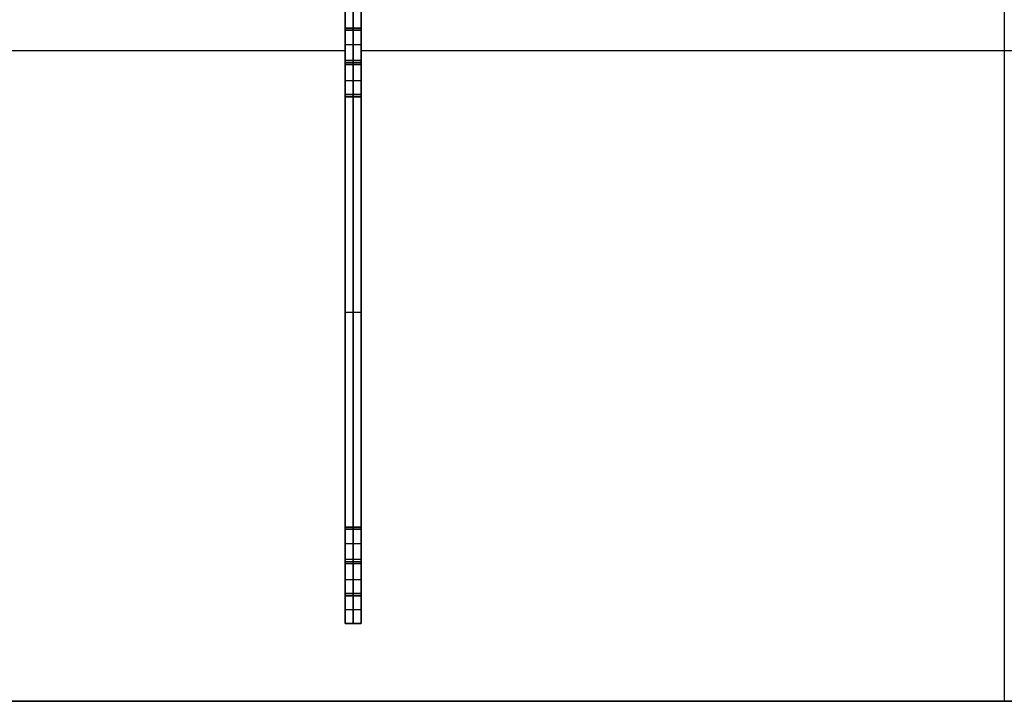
# Model space of a CAD drawing. Header units: millimetres. Extents: x -494 to 494, y -169 to 169.
# Tile 3 of 8: x -247 to 0, y -169 to 2. Entities that reach past the tile are written whole.
import ezdxf

# ---------------------------------------------------------------- set-up
doc = ezdxf.new("R2010")
doc.units = ezdxf.units.MM
doc.layers.add('Défaut', color=7, linetype='Continuous', true_color=0x000000)

msp = doc.modelspace()

# ---------------------------------------------------------------- linework, layer by layer
at = {"layer": 'Défaut'}
for p, q in [((-165.17, -149.5, 241.02), (-165.17, 151, 241.02)), ((-161.17, -149.5, 241.02), (-161.17, 151, 241.02)), ((0, 151, 467.5), (0, -169, 467.5)), ((0, 151, 463.5), (0, -169, 463.5)), ((0, 151, 18.5), (0, -169, 18.5)), ((0, 151, 14.5), (0, -169, 14.5)), ((-163.17, -0.5, 463.5), (-163.17, 107.5, 463.5)), ((-163.17, 107.5, 18.5), (-163.17, -0.5, 18.5)), ((-165.17, -17.7, 465.5), (-165.17, -0.3, 465.5)), ((-165.17, -0.3, 465.5), (-161.17, -0.3, 465.5)), ((-165.17, -17.7, 16.5), (-165.17, -0.3, 16.5)), ((-165.17, -0.3, 16.5), (-161.17, -0.3, 16.5)), ((-165.17, -0.5, 467.02), (-161.17, -0.5, 467.02)), ((-165.17, -0.5, 15), (-161.17, -0.5, 15)), ((-161.17, -1, 18), (-165.17, -1, 18)), ((-161.17, -1, 464), (-165.17, -1, 464)), ((-163.17, -0.3, 463.5), (-163.17, -0.3, 467.5)), ((-163.17, -0.3, 14.5), (-163.17, -0.3, 18.5)), ((-163.17, -0.5, 469.54), (-163.17, -0.5, 464.5)), ((-163.17, -8.5, 469.54), (-163.17, -0.5, 469.54)), ((-163.17, -0.5, 12.5), (-163.17, -8.5, 12.5)), ((-163.17, -0.5, 17.5), (-163.17, -0.5, 12.5)), ((-161.17, -0.3, 465.5), (-161.17, -17.7, 465.5)), ((-161.17, -0.3, 16.5), (-161.17, -17.7, 16.5)), ((-165.17, -4.5, 469.54), (-161.17, -4.5, 469.54)), ((-165.17, -4.5, 12.5), (-161.17, -4.5, 12.5)), ((-493.5, -6, 467.5), (-165.17, -6, 467.5)), ((-493.5, -6, 463.5), (-165.17, -6, 463.5)), ((-493.5, -6, 18.5), (-165.17, -6, 18.5)), ((-493.5, -6, 14.5), (-165.17, -6, 14.5)), ((-161.17, -6, 467.5), (161.17, -6, 467.5)), ((-161.17, -6, 463.5), (161.17, -6, 463.5)), ((-161.17, -6, 18.5), (161.17, -6, 18.5)), ((-161.17, -6, 14.5), (161.17, -6, 14.5)), ((-161.17, -8.5, 469.42), (-165.17, -8.5, 469.42)), ((-165.17, -8.5, 12.6), (-161.17, -8.5, 12.6)), ((-165.17, -9, 463.5), (-165.17, -9, 467.5)), ((-165.17, -9, 469.3), (-161.17, -9, 469.3)), ((-165.17, -9, 12.7), (-161.17, -9, 12.7)), ((-165.17, -9, 14.5), (-165.17, -9, 18.5)), ((-165.17, -9.5, 469.42), (-161.17, -9.5, 469.42)), ((-165.17, -9.5, 12.6), (-161.17, -9.5, 12.6)), ((-163.17, -8.5, 469.3), (-163.17, -8.5, 469.54)), ((-163.17, -9.5, 469.3), (-163.17, -8.5, 469.3)), ((-163.17, -8.5, 12.7), (-163.17, -9.5, 12.7)), ((-163.17, -8.5, 12.5), (-163.17, -8.5, 12.7)), ((-163.17, -9.5, 469.3), (-163.17, -9.5, 469.54)), ((-163.17, -17.5, 469.54), (-163.17, -9.5, 469.54)), ((-163.17, -9.5, 12.5), (-163.17, -17.5, 12.5)), ((-163.17, -9.5, 12.5), (-163.17, -9.5, 12.7)), ((-161.17, -9, 463.5), (-161.17, -9, 467.5)), ((-161.17, -9, 14.5), (-161.17, -9, 18.5)), ((-165.17, -13.5, 469.54), (-161.17, -13.5, 469.54)), ((-165.17, -13.5, 12.5), (-161.17, -13.5, 12.5)), ((-161.17, -17, 464), (-165.17, -17, 464)), ((-161.17, -17, 18), (-165.17, -17, 18)), ((-165.17, -17.5, 467.02), (-161.17, -17.5, 467.02)), ((-165.17, -17.5, 15), (-161.17, -17.5, 15)), ((-161.17, -17.7, 465.5), (-165.17, -17.7, 465.5)), ((-161.17, -17.7, 16.5), (-165.17, -17.7, 16.5)), ((-163.17, -17.5, 464.5), (-163.17, -17.5, 469.54)), ((-163.17, -125.5, 463.5), (-163.17, -17.5, 463.5)), ((-163.17, -17.5, 18.5), (-163.17, -125.5, 18.5)), ((-163.17, -17.5, 12.5), (-163.17, -17.5, 17.5)), ((-163.17, -17.7, 463.5), (-163.17, -17.7, 467.5)), ((-163.17, -17.7, 14.5), (-163.17, -17.7, 18.5)), ((-165.17, -71.5, 463.5), (-161.17, -71.5, 463.5)), ((-165.17, -71.5, 18.5), (-161.17, -71.5, 18.5)), ((-165.17, -142.7, 465.5), (-165.17, -125.3, 465.5)), ((-165.17, -125.3, 465.5), (-161.17, -125.3, 465.5)), ((-165.17, -142.7, 16.5), (-165.17, -125.3, 16.5)), ((-165.17, -125.3, 16.5), (-161.17, -125.3, 16.5)), ((-165.17, -125.5, 467), (-161.17, -125.5, 467)), ((-165.17, -125.5, 15), (-161.17, -125.5, 15)), ((-163.17, -125.3, 463.5), (-163.17, -125.3, 467.5)), ((-163.17, -125.3, 14.5), (-163.17, -125.3, 18.5)), ((-163.17, -125.5, 464.5), (-163.17, -125.5, 469.5)), ((-163.17, -133.5, 469.5), (-163.17, -125.5, 469.5)), ((-163.17, -125.5, 12.5), (-163.17, -133.5, 12.5)), ((-163.17, -125.5, 17.5), (-163.17, -125.5, 12.5)), ((-161.17, -125.3, 465.5), (-161.17, -142.7, 465.5)), ((-161.17, -125.3, 16.5), (-161.17, -142.7, 16.5)), ((-161.17, -126, 18), (-165.17, -126, 18)), ((-161.17, -126, 464), (-165.17, -126, 464)), ((-165.17, -129.5, 469.5), (-161.17, -129.5, 469.5)), ((-165.17, -129.5, 12.5), (-161.17, -129.5, 12.5)), ((-161.17, -133.5, 469.4), (-165.17, -133.5, 469.4)), ((-161.17, -133.5, 12.6), (-165.17, -133.5, 12.6)), ((-165.17, -134, 463.5), (-165.17, -134, 467.5)), ((-165.17, -134, 469.3), (-161.17, -134, 469.3)), ((-165.17, -134, 12.7), (-161.17, -134, 12.7)), ((-165.17, -134, 14.5), (-165.17, -134, 18.5)), ((-165.17, -134.5, 469.4), (-161.17, -134.5, 469.4)), ((-165.17, -134.5, 12.6), (-161.17, -134.5, 12.6)), ((-163.17, -133.5, 469.3), (-163.17, -133.5, 469.5)), ((-163.17, -134.5, 469.3), (-163.17, -133.5, 469.3)), ((-163.17, -133.5, 12.7), (-163.17, -134.5, 12.7)), ((-163.17, -133.5, 12.5), (-163.17, -133.5, 12.7)), ((-163.17, -134.5, 469.3), (-163.17, -134.5, 469.5)), ((-163.17, -142.5, 469.5), (-163.17, -134.5, 469.5)), ((-163.17, -134.5, 12.5), (-163.17, -142.5, 12.5)), ((-163.17, -134.5, 12.5), (-163.17, -134.5, 12.7)), ((-161.17, -134, 463.5), (-161.17, -134, 467.5)), ((-161.17, -134, 14.5), (-161.17, -134, 18.5)), ((-165.17, -138.5, 469.5), (-161.17, -138.5, 469.5)), ((-165.17, -138.5, 12.5), (-161.17, -138.5, 12.5)), ((-161.17, -142, 464), (-165.17, -142, 464)), ((-161.17, -142, 18), (-165.17, -142, 18)), ((-161.17, -142.5, 467), (-165.17, -142.5, 467)), ((-161.17, -142.5, 15), (-165.17, -142.5, 15)), ((-161.17, -142.7, 465.5), (-165.17, -142.7, 465.5)), ((-161.17, -142.7, 16.5), (-165.17, -142.7, 16.5)), ((-163.17, -142.5, 464.5), (-163.17, -142.5, 469.5)), ((-163.17, -149.5, 463.5), (-163.17, -142.5, 463.5)), ((-163.17, -142.5, 18.5), (-163.17, -149.5, 18.5)), ((-163.17, -142.5, 12.5), (-163.17, -142.5, 17.5)), ((-163.17, -142.7, 463.5), (-163.17, -142.7, 467.5)), ((-163.17, -142.7, 14.5), (-163.17, -142.7, 18.5)), ((-165.17, -146, 463.5), (-161.17, -146, 463.5)), ((-165.17, -146, 18.5), (-161.17, -146, 18.5)), ((-165.17, -149.5, 241), (-161.17, -149.5, 241)), ((-163.17, -149.5, 18.5), (-163.17, -149.5, 463.5)), ((487.5, -169, 465.5), (-487.5, -169, 465.5)), ((487.5, -169, 16.5), (-487.5, -169, 16.5))]:
    msp.add_line(p, q, dxfattribs=at)
at = {"layer": 'Défaut', "extrusion": (1, 0, 0)}
for centre, start, end in [((-0.5, 18, -165.17), 90, 270), ((-0.5, 464, -165.17), 90, 270), ((-17.5, 464, -165.17), 270, 90), ((-17.5, 18, -165.17), 270, 90), ((-125.5, 18, -165.17), 90, 270), ((-125.5, 464, -165.17), 90, 270), ((-142.5, 464, -165.17), 270, 90), ((-142.5, 18, -165.17), 270, 90)]:
    msp.add_arc(centre, 0.5, start, end, dxfattribs=at)
at = {"layer": 'Défaut', "extrusion": (-1, 0, 0)}
for centre, start, end in [((0.5, 18, 163.17), 270, 90), ((0.5, 464, 163.17), 270, 90), ((0.5, 18, 161.17), 270, 90), ((0.5, 464, 161.17), 270, 90), ((17.5, 464, 163.17), 90, 270), ((17.5, 18, 163.17), 90, 270), ((17.5, 464, 161.17), 90, 270), ((17.5, 18, 161.17), 90, 270), ((125.5, 18, 163.17), 270, 90), ((125.5, 464, 163.17), 270, 90), ((125.5, 18, 161.17), 270, 90), ((125.5, 464, 161.17), 270, 90), ((142.5, 464, 163.17), 90, 270), ((142.5, 18, 163.17), 90, 270), ((142.5, 464, 161.17), 90, 270), ((142.5, 18, 161.17), 90, 270)]:
    msp.add_arc(centre, 0.5, start, end, dxfattribs=at)
at = {"layer": 'Défaut'}
for points in [[(-165.17, -0.5, 463.5), (-165.17, 53.5, 463.5), (-165.17, 107.5, 463.5)], [(-165.17, 107.5, 18.5), (-165.17, 53.5, 18.5), (-165.17, -0.5, 18.5)], [(-161.17, 107.5, 463.5), (-161.17, 53.5, 463.5), (-161.17, -0.5, 463.5)], [(-161.17, -0.5, 18.5), (-161.17, 53.5, 18.5), (-161.17, 107.5, 18.5)], [(-165.17, -17.7, 467.5), (-165.17, -9, 467.5), (-165.17, -0.3, 467.5)], [(-165.17, -0.3, 467.5), (-163.17, -0.3, 467.5), (-161.17, -0.3, 467.5)], [(-165.17, -17.7, 463.5), (-165.17, -9, 463.5), (-165.17, -0.3, 463.5)], [(-165.17, -0.3, 463.5), (-163.17, -0.3, 463.5), (-161.17, -0.3, 463.5)], [(-165.17, -0.3, 463.5), (-165.17, -0.3, 465.5), (-165.17, -0.3, 467.5)], [(-165.17, -17.7, 18.5), (-165.17, -9, 18.5), (-165.17, -0.3, 18.5)], [(-165.17, -0.3, 18.5), (-163.17, -0.3, 18.5), (-161.17, -0.3, 18.5)], [(-165.17, -17.7, 14.5), (-165.17, -9, 14.5), (-165.17, -0.3, 14.5)], [(-165.17, -0.3, 14.5), (-163.17, -0.3, 14.5), (-161.17, -0.3, 14.5)], [(-165.17, -0.3, 14.5), (-165.17, -0.3, 16.5), (-165.17, -0.3, 18.5)], [(-165.17, -0.5, 17.5), (-163.17, -0.5, 17.5), (-161.17, -0.5, 17.5)], [(-161.17, -0.5, 18.5), (-163.17, -0.5, 18.5), (-165.17, -0.5, 18.5)], [(-165.17, -0.5, 463.5), (-163.17, -0.5, 463.5), (-161.17, -0.5, 463.5)], [(-161.17, -0.5, 464.5), (-163.17, -0.5, 464.5), (-165.17, -0.5, 464.5)], [(-165.17, -0.5, 469.54), (-165.17, -0.5, 467.02), (-165.17, -0.5, 464.5)], [(-161.17, -0.5, 469.54), (-163.17, -0.5, 469.54), (-165.17, -0.5, 469.54)], [(-165.17, -8.5, 469.54), (-165.17, -4.5, 469.54), (-165.17, -0.5, 469.54)], [(-165.17, -0.5, 12.5), (-165.17, -4.5, 12.5), (-165.17, -8.5, 12.5)], [(-161.17, -0.5, 12.5), (-163.17, -0.5, 12.5), (-165.17, -0.5, 12.5)], [(-165.17, -0.5, 17.5), (-165.17, -0.5, 15), (-165.17, -0.5, 12.5)], [(-161.17, -0.3, 467.5), (-161.17, -9, 467.5), (-161.17, -17.7, 467.5)], [(-161.17, -0.3, 463.5), (-161.17, -9, 463.5), (-161.17, -17.7, 463.5)], [(-161.17, -0.3, 467.5), (-161.17, -0.3, 465.5), (-161.17, -0.3, 463.5)], [(-161.17, -0.3, 18.5), (-161.17, -9, 18.5), (-161.17, -17.7, 18.5)], [(-161.17, -0.3, 14.5), (-161.17, -9, 14.5), (-161.17, -17.7, 14.5)], [(-161.17, -0.3, 18.5), (-161.17, -0.3, 16.5), (-161.17, -0.3, 14.5)], [(-161.17, -0.5, 464.5), (-161.17, -0.5, 467.02), (-161.17, -0.5, 469.54)], [(-161.17, -0.5, 469.54), (-161.17, -4.5, 469.54), (-161.17, -8.5, 469.54)], [(-161.17, -8.5, 12.5), (-161.17, -4.5, 12.5), (-161.17, -0.5, 12.5)], [(-161.17, -0.5, 12.5), (-161.17, -0.5, 15), (-161.17, -0.5, 17.5)], [(-161.17, -8.5, 469.54), (-163.17, -8.5, 469.54), (-165.17, -8.5, 469.54)], [(-165.17, -8.5, 469.3), (-165.17, -8.5, 469.42), (-165.17, -8.5, 469.54)], [(-161.17, -8.5, 469.3), (-163.17, -8.5, 469.3), (-165.17, -8.5, 469.3)], [(-165.17, -9.5, 469.3), (-165.17, -9, 469.3), (-165.17, -8.5, 469.3)], [(-165.17, -8.5, 12.7), (-165.17, -9, 12.7), (-165.17, -9.5, 12.7)], [(-161.17, -8.5, 12.7), (-163.17, -8.5, 12.7), (-165.17, -8.5, 12.7)], [(-165.17, -8.5, 12.5), (-165.17, -8.5, 12.6), (-165.17, -8.5, 12.7)], [(-161.17, -8.5, 12.5), (-163.17, -8.5, 12.5), (-165.17, -8.5, 12.5)], [(-161.17, -9.5, 469.3), (-163.17, -9.5, 469.3), (-165.17, -9.5, 469.3)], [(-165.17, -9.5, 469.54), (-165.17, -9.5, 469.42), (-165.17, -9.5, 469.3)], [(-161.17, -9.5, 469.54), (-163.17, -9.5, 469.54), (-165.17, -9.5, 469.54)], [(-165.17, -17.5, 469.54), (-165.17, -13.5, 469.54), (-165.17, -9.5, 469.54)], [(-165.17, -9.5, 12.5), (-165.17, -13.5, 12.5), (-165.17, -17.5, 12.5)], [(-161.17, -9.5, 12.5), (-163.17, -9.5, 12.5), (-165.17, -9.5, 12.5)], [(-165.17, -9.5, 12.7), (-165.17, -9.5, 12.6), (-165.17, -9.5, 12.5)], [(-161.17, -9.5, 12.7), (-163.17, -9.5, 12.7), (-165.17, -9.5, 12.7)], [(-161.17, -8.5, 469.54), (-161.17, -8.5, 469.42), (-161.17, -8.5, 469.3)], [(-161.17, -8.5, 469.3), (-161.17, -9, 469.3), (-161.17, -9.5, 469.3)], [(-161.17, -9.5, 12.7), (-161.17, -9, 12.7), (-161.17, -8.5, 12.7)], [(-161.17, -8.5, 12.7), (-161.17, -8.5, 12.6), (-161.17, -8.5, 12.5)], [(-161.17, -9.5, 469.3), (-161.17, -9.5, 469.42), (-161.17, -9.5, 469.54)], [(-161.17, -9.5, 469.54), (-161.17, -13.5, 469.54), (-161.17, -17.5, 469.54)], [(-161.17, -17.5, 12.5), (-161.17, -13.5, 12.5), (-161.17, -9.5, 12.5)], [(-161.17, -9.5, 12.5), (-161.17, -9.5, 12.6), (-161.17, -9.5, 12.7)], [(-161.17, -17.5, 469.54), (-163.17, -17.5, 469.54), (-165.17, -17.5, 469.54)], [(-165.17, -17.5, 464.5), (-165.17, -17.5, 467.02), (-165.17, -17.5, 469.54)], [(-161.17, -17.5, 464.5), (-163.17, -17.5, 464.5), (-165.17, -17.5, 464.5)], [(-161.17, -17.5, 463.5), (-163.17, -17.5, 463.5), (-165.17, -17.5, 463.5)], [(-165.17, -125.5, 463.5), (-165.17, -71.5, 463.5), (-165.17, -17.5, 463.5)], [(-165.17, -17.5, 18.5), (-165.17, -71.5, 18.5), (-165.17, -125.5, 18.5)], [(-161.17, -17.5, 18.5), (-163.17, -17.5, 18.5), (-165.17, -17.5, 18.5)], [(-161.17, -17.5, 17.5), (-163.17, -17.5, 17.5), (-165.17, -17.5, 17.5)], [(-165.17, -17.5, 12.5), (-165.17, -17.5, 15), (-165.17, -17.5, 17.5)], [(-161.17, -17.5, 12.5), (-163.17, -17.5, 12.5), (-165.17, -17.5, 12.5)], [(-161.17, -17.7, 467.5), (-163.17, -17.7, 467.5), (-165.17, -17.7, 467.5)], [(-161.17, -17.7, 463.5), (-163.17, -17.7, 463.5), (-165.17, -17.7, 463.5)], [(-165.17, -17.7, 467.5), (-165.17, -17.7, 465.5), (-165.17, -17.7, 463.5)], [(-161.17, -17.7, 18.5), (-163.17, -17.7, 18.5), (-165.17, -17.7, 18.5)], [(-161.17, -17.7, 14.5), (-163.17, -17.7, 14.5), (-165.17, -17.7, 14.5)], [(-165.17, -17.7, 18.5), (-165.17, -17.7, 16.5), (-165.17, -17.7, 14.5)], [(-161.17, -17.5, 469.54), (-161.17, -17.5, 467.02), (-161.17, -17.5, 464.5)], [(-161.17, -17.5, 463.5), (-161.17, -71.5, 463.5), (-161.17, -125.5, 463.5)], [(-161.17, -125.5, 18.5), (-161.17, -71.5, 18.5), (-161.17, -17.5, 18.5)], [(-161.17, -17.5, 17.5), (-161.17, -17.5, 15), (-161.17, -17.5, 12.5)], [(-161.17, -17.7, 467.5), (-161.17, -17.7, 465.5), (-161.17, -17.7, 463.5)], [(-161.17, -17.7, 18.5), (-161.17, -17.7, 16.5), (-161.17, -17.7, 14.5)], [(-165.17, -142.7, 467.5), (-165.17, -134, 467.5), (-165.17, -125.3, 467.5)], [(-165.17, -125.3, 467.5), (-163.17, -125.3, 467.5), (-161.17, -125.3, 467.5)], [(-165.17, -142.7, 463.5), (-165.17, -134, 463.5), (-165.17, -125.3, 463.5)], [(-165.17, -125.3, 463.5), (-163.17, -125.3, 463.5), (-161.17, -125.3, 463.5)], [(-165.17, -125.3, 463.5), (-165.17, -125.3, 465.5), (-165.17, -125.3, 467.5)], [(-165.17, -142.7, 18.5), (-165.17, -134, 18.5), (-165.17, -125.3, 18.5)], [(-165.17, -125.3, 18.5), (-163.17, -125.3, 18.5), (-161.17, -125.3, 18.5)], [(-165.17, -142.7, 14.5), (-165.17, -134, 14.5), (-165.17, -125.3, 14.5)], [(-165.17, -125.3, 14.5), (-163.17, -125.3, 14.5), (-161.17, -125.3, 14.5)], [(-165.17, -125.3, 14.5), (-165.17, -125.3, 16.5), (-165.17, -125.3, 18.5)], [(-165.17, -125.5, 17.5), (-163.17, -125.5, 17.5), (-161.17, -125.5, 17.5)], [(-161.17, -125.5, 18.5), (-163.17, -125.5, 18.5), (-165.17, -125.5, 18.5)], [(-165.17, -125.5, 463.5), (-163.17, -125.5, 463.5), (-161.17, -125.5, 463.5)], [(-161.17, -125.5, 464.5), (-163.17, -125.5, 464.5), (-165.17, -125.5, 464.5)], [(-165.17, -125.5, 469.5), (-165.17, -125.5, 467), (-165.17, -125.5, 464.5)], [(-161.17, -125.5, 469.5), (-163.17, -125.5, 469.5), (-165.17, -125.5, 469.5)], [(-165.17, -133.5, 469.5), (-165.17, -129.5, 469.5), (-165.17, -125.5, 469.5)], [(-165.17, -125.5, 12.5), (-165.17, -129.5, 12.5), (-165.17, -133.5, 12.5)], [(-161.17, -125.5, 12.5), (-163.17, -125.5, 12.5), (-165.17, -125.5, 12.5)], [(-165.17, -125.5, 17.5), (-165.17, -125.5, 15), (-165.17, -125.5, 12.5)], [(-161.17, -125.3, 467.5), (-161.17, -134, 467.5), (-161.17, -142.7, 467.5)], [(-161.17, -125.3, 463.5), (-161.17, -134, 463.5), (-161.17, -142.7, 463.5)], [(-161.17, -125.3, 467.5), (-161.17, -125.3, 465.5), (-161.17, -125.3, 463.5)], [(-161.17, -125.3, 18.5), (-161.17, -134, 18.5), (-161.17, -142.7, 18.5)], [(-161.17, -125.3, 14.5), (-161.17, -134, 14.5), (-161.17, -142.7, 14.5)], [(-161.17, -125.3, 18.5), (-161.17, -125.3, 16.5), (-161.17, -125.3, 14.5)], [(-161.17, -125.5, 464.5), (-161.17, -125.5, 467), (-161.17, -125.5, 469.5)], [(-161.17, -125.5, 469.5), (-161.17, -129.5, 469.5), (-161.17, -133.5, 469.5)], [(-161.17, -133.5, 12.5), (-161.17, -129.5, 12.5), (-161.17, -125.5, 12.5)], [(-161.17, -125.5, 12.5), (-161.17, -125.5, 15), (-161.17, -125.5, 17.5)], [(-161.17, -133.5, 469.5), (-163.17, -133.5, 469.5), (-165.17, -133.5, 469.5)], [(-165.17, -133.5, 469.3), (-165.17, -133.5, 469.4), (-165.17, -133.5, 469.5)], [(-161.17, -133.5, 469.3), (-163.17, -133.5, 469.3), (-165.17, -133.5, 469.3)], [(-165.17, -134.5, 469.3), (-165.17, -134, 469.3), (-165.17, -133.5, 469.3)], [(-165.17, -133.5, 12.7), (-165.17, -134, 12.7), (-165.17, -134.5, 12.7)], [(-161.17, -133.5, 12.7), (-163.17, -133.5, 12.7), (-165.17, -133.5, 12.7)], [(-165.17, -133.5, 12.5), (-165.17, -133.5, 12.6), (-165.17, -133.5, 12.7)], [(-161.17, -133.5, 12.5), (-163.17, -133.5, 12.5), (-165.17, -133.5, 12.5)], [(-161.17, -134.5, 469.3), (-163.17, -134.5, 469.3), (-165.17, -134.5, 469.3)], [(-165.17, -134.5, 469.5), (-165.17, -134.5, 469.4), (-165.17, -134.5, 469.3)], [(-161.17, -134.5, 469.5), (-163.17, -134.5, 469.5), (-165.17, -134.5, 469.5)], [(-165.17, -142.5, 469.5), (-165.17, -138.5, 469.5), (-165.17, -134.5, 469.5)], [(-165.17, -134.5, 12.5), (-165.17, -138.5, 12.5), (-165.17, -142.5, 12.5)], [(-161.17, -134.5, 12.5), (-163.17, -134.5, 12.5), (-165.17, -134.5, 12.5)], [(-165.17, -134.5, 12.7), (-165.17, -134.5, 12.6), (-165.17, -134.5, 12.5)], [(-161.17, -134.5, 12.7), (-163.17, -134.5, 12.7), (-165.17, -134.5, 12.7)], [(-161.17, -133.5, 469.5), (-161.17, -133.5, 469.4), (-161.17, -133.5, 469.3)], [(-161.17, -133.5, 469.3), (-161.17, -134, 469.3), (-161.17, -134.5, 469.3)], [(-161.17, -134.5, 12.7), (-161.17, -134, 12.7), (-161.17, -133.5, 12.7)], [(-161.17, -133.5, 12.7), (-161.17, -133.5, 12.6), (-161.17, -133.5, 12.5)], [(-161.17, -134.5, 469.3), (-161.17, -134.5, 469.4), (-161.17, -134.5, 469.5)], [(-161.17, -134.5, 469.5), (-161.17, -138.5, 469.5), (-161.17, -142.5, 469.5)], [(-161.17, -142.5, 12.5), (-161.17, -138.5, 12.5), (-161.17, -134.5, 12.5)], [(-161.17, -134.5, 12.5), (-161.17, -134.5, 12.6), (-161.17, -134.5, 12.7)], [(-161.17, -142.5, 469.5), (-163.17, -142.5, 469.5), (-165.17, -142.5, 469.5)], [(-165.17, -142.5, 464.5), (-165.17, -142.5, 467), (-165.17, -142.5, 469.5)], [(-161.17, -142.5, 464.5), (-163.17, -142.5, 464.5), (-165.17, -142.5, 464.5)], [(-161.17, -142.5, 463.5), (-163.17, -142.5, 463.5), (-165.17, -142.5, 463.5)], [(-165.17, -149.5, 463.5), (-165.17, -146, 463.5), (-165.17, -142.5, 463.5)], [(-165.17, -142.5, 18.5), (-165.17, -146, 18.5), (-165.17, -149.5, 18.5)], [(-161.17, -142.5, 18.5), (-163.17, -142.5, 18.5), (-165.17, -142.5, 18.5)], [(-161.17, -142.5, 17.5), (-163.17, -142.5, 17.5), (-165.17, -142.5, 17.5)], [(-165.17, -142.5, 12.5), (-165.17, -142.5, 15), (-165.17, -142.5, 17.5)], [(-161.17, -142.5, 12.5), (-163.17, -142.5, 12.5), (-165.17, -142.5, 12.5)], [(-161.17, -142.7, 467.5), (-163.17, -142.7, 467.5), (-165.17, -142.7, 467.5)], [(-161.17, -142.7, 463.5), (-163.17, -142.7, 463.5), (-165.17, -142.7, 463.5)], [(-165.17, -142.7, 467.5), (-165.17, -142.7, 465.5), (-165.17, -142.7, 463.5)], [(-161.17, -142.7, 18.5), (-163.17, -142.7, 18.5), (-165.17, -142.7, 18.5)], [(-161.17, -142.7, 14.5), (-163.17, -142.7, 14.5), (-165.17, -142.7, 14.5)], [(-165.17, -142.7, 18.5), (-165.17, -142.7, 16.5), (-165.17, -142.7, 14.5)], [(-161.17, -142.5, 469.5), (-161.17, -142.5, 467), (-161.17, -142.5, 464.5)], [(-161.17, -142.5, 463.5), (-161.17, -146, 463.5), (-161.17, -149.5, 463.5)], [(-161.17, -149.5, 18.5), (-161.17, -146, 18.5), (-161.17, -142.5, 18.5)], [(-161.17, -142.5, 17.5), (-161.17, -142.5, 15), (-161.17, -142.5, 12.5)], [(-161.17, -142.7, 467.5), (-161.17, -142.7, 465.5), (-161.17, -142.7, 463.5)], [(-161.17, -142.7, 18.5), (-161.17, -142.7, 16.5), (-161.17, -142.7, 14.5)], [(-161.17, -149.5, 463.5), (-163.17, -149.5, 463.5), (-165.17, -149.5, 463.5)], [(-165.17, -149.5, 18.5), (-165.17, -149.5, 241), (-165.17, -149.5, 463.5)], [(-161.17, -149.5, 18.5), (-163.17, -149.5, 18.5), (-165.17, -149.5, 18.5)], [(-161.17, -149.5, 463.5), (-161.17, -149.5, 241), (-161.17, -149.5, 18.5)], [(-487.5, -169, 467.5), (0, -169, 467.5), (487.5, -169, 467.5)], [(-487.5, -169, 463.5), (0, -169, 463.5), (487.5, -169, 463.5)], [(-487.5, -169, 18.5), (0, -169, 18.5), (487.5, -169, 18.5)], [(-487.5, -169, 14.5), (0, -169, 14.5), (487.5, -169, 14.5)]]:
    msp.add_open_spline(points, degree=2, dxfattribs=at)

doc.saveas('drawing.dxf')
